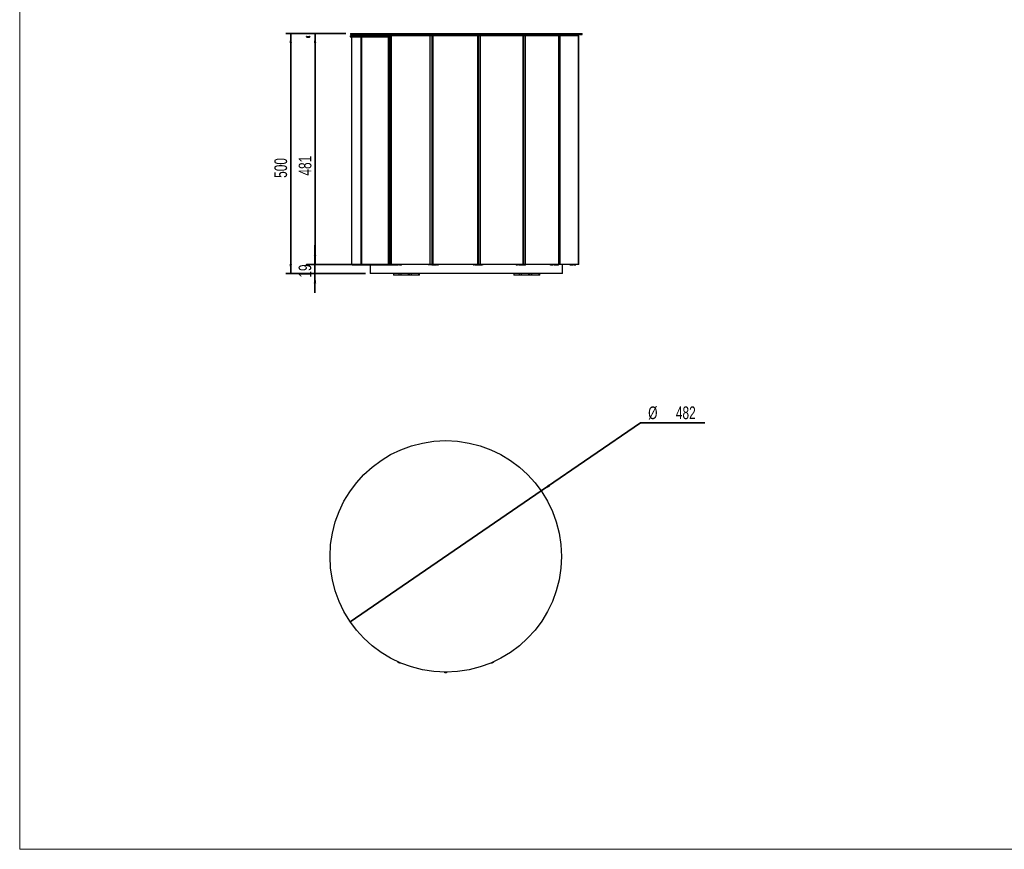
# Model space of a CAD drawing. Header units: millimetres. Extents: x 5 to 415, y 5 to 292.
# Tile 1 of 6: x 5 to 210, y 5 to 178. Entities that reach past the tile are written whole.
import ezdxf

# ---------------------------------------------------------------- set-up
doc = ezdxf.new("R2010")
doc.units = ezdxf.units.MM
doc.header["$PDSIZE"] = -1
doc.linetypes.add('CENTERX2', pattern=[20.32, 12.7, -2.54, 2.54, -2.54])
doc.layers.add('CONTORNI', color=7, linetype='Continuous', lineweight=35)
doc.layers.add('TABELLA', color=7, linetype='Continuous')
doc.styles.add('SLDTEXTSTYLE0', font='TXT', dxfattribs={"width": 0.7})
doc.dimstyles.new('SLDDIMSTYLE0', dxfattribs={"dimtxt": 3.351389, "dimasz": 2, "dimexe": 0, "dimexo": 0.0625, "dimgap": 0.837847, "dimtad": 1, "dimdec": 1, "dimlfac": 10, "dimrnd": 1e-09, "dimzin": 12, "dimdsep": 46, "dimtxsty": 'SLDTEXTSTYLE0', "dimsah": 1, "dimcen": 0.09, "dimadec": 0, "dimazin": 3, "dimtfac": 1, "dimtdec": 1, "dimtofl": 0, "dimtmove": 0, "dimatfit": 3, "dimfxl": 0, "dimfrac": 2, "dimtolj": 1, "dimtzin": 12, "dimarcsym": 0})
doc.dimstyles.new('SLDDIMSTYLE1', dxfattribs={"dimtxt": 3.351389, "dimasz": 2, "dimexe": 0, "dimexo": 0.0625, "dimgap": 0.837847, "dimtad": 1, "dimdec": 1, "dimlfac": 10, "dimrnd": 1e-09, "dimzin": 12, "dimdsep": 46, "dimtxsty": 'SLDTEXTSTYLE0', "dimsah": 1, "dimcen": 0.09, "dimadec": 0, "dimazin": 3, "dimtfac": 1, "dimtdec": 1, "dimtmove": 0, "dimatfit": 0, "dimfxl": 0, "dimfrac": 2, "dimtolj": 1, "dimtzin": 12, "dimarcsym": 0})
doc.dimstyles.new('SLDDIMSTYLE2', dxfattribs={"dimtxt": 3.351389, "dimasz": 2, "dimexe": 0, "dimexo": 0.0625, "dimgap": 0.837847, "dimtad": 0, "dimtih": 1, "dimtoh": 1, "dimdec": 1, "dimlfac": 10, "dimrnd": 1e-09, "dimzin": 12, "dimdsep": 46, "dimtxsty": 'SLDTEXTSTYLE0', "dimblk1": 'NONE', "dimsah": 1, "dimcen": 0, "dimadec": 0, "dimazin": 3, "dimtfac": 1, "dimtdec": 1, "dimtmove": 0, "dimatfit": 3, "dimldrblk": 'NONE', "dimfxl": 0, "dimfrac": 2, "dimtolj": 1, "dimtzin": 12, "dimarcsym": 0})

# ---------------------------------------------------------------- blocks, each defined once
blk = doc.blocks.new('_D')
at = {"layer": 'CONTORNI'}
for p, q in [((72.89, 174.87), (60.43, 174.87)), ((61.43, 174.87), (61.43, 124.87)), ((76.99, 124.87), (60.43, 124.87))]:
    blk.add_line(p, q, dxfattribs=at)
for points in [[(61.43, 174.87), (61.18, 172.87), (61.68, 172.87)], [(61.43, 124.87), (61.68, 126.87), (61.18, 126.87)]]:
    blk.add_solid(points, dxfattribs=at)
at = {"layer": 'CONTORNI', "insert": (58.02, 144.8), "char_height": 2.646, "attachment_point": 1, "rotation": 90, "style": 'SLDTEXTSTYLE0'}
blk.add_mtext('500', dxfattribs=at)
blk = doc.blocks.new('_D_1')
at = {"layer": 'CONTORNI'}
for p, q in [((72.89, 174.87), (65.5, 174.87)), ((66.5, 126.77), (66.5, 174.87)), ((81.26, 126.77), (65.5, 126.77))]:
    blk.add_line(p, q, dxfattribs=at)
for points in [[(66.5, 174.87), (66.25, 172.87), (66.75, 172.87)], [(66.5, 126.77), (66.75, 128.77), (66.25, 128.77)]]:
    blk.add_solid(points, dxfattribs=at)
at = {"layer": 'CONTORNI', "insert": (63.09, 145.27), "char_height": 2.646, "attachment_point": 1, "rotation": 90, "style": 'SLDTEXTSTYLE0'}
blk.add_mtext('481', dxfattribs=at)
blk = doc.blocks.new('_D_2')
at = {"layer": 'CONTORNI'}
for p, q in [((66.48, 126.77), (66.48, 130.77)), ((81.26, 126.77), (65.48, 126.77)), ((66.48, 124.87), (66.48, 126.77)), ((76.99, 124.87), (65.48, 124.87)), ((66.48, 124.87), (66.48, 120.87))]:
    blk.add_line(p, q, dxfattribs=at)
for points in [[(66.48, 126.77), (66.73, 128.77), (66.23, 128.77)], [(66.48, 124.87), (66.23, 122.87), (66.73, 122.87)]]:
    blk.add_solid(points, dxfattribs=at)
at = {"layer": 'CONTORNI', "insert": (63.07, 124.03), "char_height": 2.646, "attachment_point": 1, "rotation": 90, "style": 'SLDTEXTSTYLE0'}
blk.add_mtext('19', dxfattribs=at)
blk = doc.blocks.new('_D_3')
at = {"layer": 'CONTORNI'}
for p, q in [((113.59, 79.62), (134.27, 93.8)), ((134.27, 93.8), (147.66, 93.8)), ((73.83, 52.36), (113.59, 79.62))]:
    blk.add_line(p, q, dxfattribs=at)
blk.add_solid([(113.59, 79.62), (115.38, 80.54), (115.09, 80.95)], dxfattribs=at)
at = {"layer": 'CONTORNI', "char_height": 2.646, "attachment_point": 1, "style": 'SLDTEXTSTYLE0'}
for s, insert in [('%%c', (135.86, 97.21)), ('482', (141.62, 97.21))]:
    blk.add_mtext(s, dxfattribs=dict(at, insert=insert))
blk = doc.blocks.new('_None')

msp = doc.modelspace()

# ---------------------------------------------------------------- linework, layer by layer
at = {"color": 7, "linetype": 'CENTERX2'}
for p, q in [((65.063, 174.255), (65.063, 174.088)), ((65.063, 174.255), (65.063, 174.088)), ((64.774, 174.171), (65.351, 174.171)), ((64.774, 174.171), (65.351, 174.171)), ((64.774, 126.764), (65.351, 126.764)), ((64.774, 126.764), (65.351, 126.764)), ((65.063, 126.68), (65.063, 126.848)), ((65.063, 126.68), (65.063, 126.848))]:
    msp.add_line(p, q, dxfattribs=at)
at = {"color": 7, "linetype": 'Continuous', "lineweight": 25}
for p, q in [((73.802, 174.368), (73.802, 174.168)), ((73.802, 174.368), (73.95, 174.368)), ((73.886, 174.868), (73.886, 174.668)), ((73.886, 174.868), (122.086, 174.868)), ((73.886, 174.668), (122.086, 174.668)), ((73.95, 174.368), (73.95, 174.168)), ((73.95, 174.368), (75.828, 174.368)), ((75.828, 174.368), (75.828, 174.168)), ((75.828, 174.368), (76.175, 174.368)), ((76.175, 174.368), (76.175, 174.168)), ((76.175, 174.368), (81.56, 174.368)), ((77.656, 174.668), (77.656, 174.368)), ((81.56, 174.368), (81.56, 174.168)), ((81.56, 174.368), (81.993, 174.368)), ((81.993, 174.368), (81.993, 174.168)), ((81.993, 174.368), (82.263, 174.368)), ((82.263, 174.368), (82.263, 126.768)), ((82.423, 174.368), (82.263, 174.368)), ((82.423, 126.768), (82.423, 174.368)), ((90.494, 174.368), (82.423, 174.368)), ((83.32, 174.368), (83.32, 174.448)), ((83.8, 174.448), (83.32, 174.448)), ((83.579, 174.668), (83.579, 174.448)), ((83.613, 174.668), (83.613, 174.448)), ((83.8, 174.368), (83.8, 174.448)), ((83.8, 174.448), (84.083, 174.448)), ((84.083, 174.448), (84.083, 174.368)), ((84.228, 174.448), (84.083, 174.448)), ((90.075, 174.448), (90.075, 174.368)), ((90.075, 174.448), (90.215, 174.448)), ((90.215, 174.448), (90.215, 174.368)), ((90.215, 174.448), (90.825, 174.448)), ((90.494, 126.768), (90.494, 174.368)), ((90.784, 174.368), (90.494, 174.368)), ((90.783, 174.368), (90.783, 126.768)), ((91.007, 174.368), (90.783, 174.368)), ((91.128, 174.448), (90.825, 174.448)), ((90.825, 174.368), (90.825, 174.448)), ((91.089, 174.44), (90.917, 174.44)), ((91.007, 174.368), (91.007, 126.768)), ((100.342, 174.368), (91.007, 174.368)), ((91.128, 174.448), (91.132, 174.448)), ((91.137, 174.368), (91.137, 174.448)), ((91.746, 174.448), (91.137, 174.448)), ((91.746, 174.368), (91.746, 174.448)), ((91.746, 174.448), (91.998, 174.448)), ((91.998, 174.448), (91.998, 174.368)), ((92.179, 174.448), (91.998, 174.448)), ((92.179, 174.368), (92.179, 174.448)), ((92.179, 174.448), (92.189, 174.448)), ((92.189, 174.368), (92.189, 174.448)), ((99.44, 174.448), (99.44, 174.368)), ((99.44, 174.448), (99.441, 174.448)), ((99.441, 174.448), (99.441, 174.368)), ((99.507, 174.448), (99.441, 174.448)), ((99.507, 174.368), (99.507, 174.448)), ((99.507, 174.448), (99.728, 174.448)), ((99.728, 174.448), (99.728, 174.368)), ((100.364, 174.448), (99.728, 174.448)), ((100.342, 174.368), (100.342, 126.768)), ((100.594, 174.368), (100.342, 174.368)), ((100.364, 174.368), (100.364, 174.448)), ((100.538, 174.44), (100.614, 174.44)), ((100.552, 174.395), (100.538, 174.44)), ((100.68, 174.448), (100.571, 174.448)), ((100.594, 126.768), (100.594, 174.368)), ((100.868, 174.368), (100.594, 174.368)), ((100.68, 174.368), (100.68, 174.448)), ((101.316, 174.448), (100.68, 174.448)), ((100.868, 174.368), (100.868, 126.768)), ((109.777, 174.368), (100.868, 174.368)), ((101.316, 174.368), (101.316, 174.448)), ((101.316, 174.448), (101.494, 174.448)), ((101.494, 174.368), (101.494, 174.448)), ((108.33, 174.448), (108.33, 174.368)), ((108.33, 174.448), (108.358, 174.448)), ((108.358, 174.448), (108.358, 174.368)), ((108.659, 174.448), (108.358, 174.448)), ((108.659, 174.368), (108.659, 174.448)), ((108.659, 174.448), (108.933, 174.448)), ((108.933, 174.448), (108.933, 174.368)), ((109.486, 174.448), (108.933, 174.448)), ((109.761, 174.448), (109.486, 174.448)), ((109.486, 174.368), (109.486, 174.448)), ((109.529, 174.44), (109.643, 174.44)), ((109.644, 174.434), (109.643, 174.44)), ((109.761, 174.368), (109.761, 174.448)), ((110.314, 174.448), (109.761, 174.448)), ((109.777, 174.368), (109.777, 126.768)), ((109.968, 174.368), (109.777, 174.368)), ((109.968, 126.768), (109.968, 174.368)), ((110.234, 174.368), (109.968, 174.368)), ((110.234, 174.368), (110.234, 126.768)), ((117.187, 174.368), (110.234, 174.368)), ((110.314, 174.368), (110.314, 174.448)), ((110.314, 174.448), (110.414, 174.448)), ((110.414, 174.368), (110.414, 174.448)), ((115.41, 174.448), (115.41, 174.368)), ((115.41, 174.448), (115.493, 174.448)), ((115.493, 174.448), (115.493, 174.368)), ((115.979, 174.448), (115.493, 174.448)), ((115.979, 174.368), (115.979, 174.448)), ((115.979, 174.448), (116.258, 174.448)), ((116.258, 174.448), (116.258, 174.368)), ((116.633, 174.448), (116.258, 174.448)), ((116.82, 174.448), (116.633, 174.448)), ((116.633, 174.368), (116.633, 174.448)), ((116.662, 174.44), (116.669, 174.44)), ((116.67, 174.435), (116.669, 174.44)), ((116.82, 174.368), (116.82, 174.448)), ((117.195, 174.448), (116.82, 174.448)), ((117.187, 174.368), (117.187, 126.768)), ((117.311, 174.368), (117.187, 174.368)), ((117.195, 174.368), (117.195, 174.448)), ((117.195, 174.448), (117.232, 174.448)), ((117.232, 174.368), (117.232, 174.448)), ((117.311, 126.768), (117.311, 174.368)), ((117.498, 174.368), (117.311, 174.368)), ((117.498, 126.768), (117.498, 174.368)), ((121.298, 174.368), (117.498, 174.368)), ((119.462, 174.448), (119.462, 174.368)), ((119.462, 174.448), (119.62, 174.448)), ((119.62, 174.448), (119.62, 174.368)), ((120.207, 174.448), (119.62, 174.448)), ((119.986, 174.448), (119.986, 174.668)), ((120.207, 174.368), (120.207, 174.448)), ((120.207, 174.448), (120.445, 174.448)), ((120.445, 174.448), (120.445, 174.368)), ((120.577, 174.448), (120.445, 174.448)), ((120.643, 174.448), (120.577, 174.448)), ((120.577, 174.368), (120.577, 174.448)), ((120.643, 174.368), (120.643, 174.448)), ((120.775, 174.448), (120.643, 174.448)), ((120.775, 174.368), (120.775, 174.448)), ((120.775, 174.448), (120.78, 174.448)), ((120.78, 174.368), (120.78, 174.448)), ((121.298, 174.368), (121.298, 126.768)), ((121.362, 174.368), (121.298, 174.368)), ((121.362, 126.768), (121.362, 174.368)), ((121.428, 174.368), (121.362, 174.368)), ((121.428, 126.768), (121.428, 174.368)), ((122.086, 174.668), (122.086, 174.868)), ((73.802, 174.168), (73.95, 174.168)), ((73.95, 174.168), (75.828, 174.168)), ((74.063, 174.168), (74.063, 126.768)), ((74.103, 174.168), (74.103, 126.768)), ((75.828, 174.168), (76.175, 174.168)), ((76.04, 174.168), (76.04, 126.768)), ((76.17, 174.168), (76.17, 126.768)), ((76.175, 174.168), (81.56, 174.168)), ((76.262, 126.768), (76.262, 174.168)), ((81.56, 174.168), (81.993, 174.168)), ((81.761, 126.768), (81.761, 174.168)), ((81.993, 174.168), (82.263, 174.168)), ((82.039, 126.768), (82.039, 174.168)), ((82.263, 174.168), (82.039, 174.168)), ((74.063, 126.768), (74.103, 126.768)), ((74.103, 126.768), (76.04, 126.768)), ((74.255, 126.768), (74.255, 126.688)), ((74.255, 126.688), (74.431, 126.688)), ((74.431, 126.688), (74.431, 126.768)), ((74.431, 126.688), (76.225, 126.688)), ((76.04, 126.768), (76.17, 126.768)), ((76.262, 126.768), (76.17, 126.768)), ((76.225, 126.768), (76.225, 126.688)), ((76.225, 126.688), (76.658, 126.688)), ((81.761, 126.768), (76.262, 126.768)), ((76.658, 126.688), (76.658, 126.768)), ((76.658, 126.688), (76.894, 126.688)), ((76.915, 126.688), (76.894, 126.688)), ((76.915, 126.688), (81.721, 126.688)), ((77.986, 126.688), (77.986, 124.868)), ((78.252, 126.684), (78.252, 126.688)), ((78.454, 126.688), (78.454, 126.684)), ((78.758, 126.684), (78.758, 126.688)), ((79.069, 126.688), (79.069, 126.684)), ((79.369, 126.684), (79.369, 126.688)), ((81.721, 126.688), (81.721, 126.768)), ((81.721, 126.688), (82.581, 126.688)), ((82.039, 126.768), (81.761, 126.768)), ((82.263, 126.768), (82.039, 126.768)), ((82.423, 126.768), (82.263, 126.768)), ((90.494, 126.768), (82.423, 126.768)), ((82.581, 126.688), (82.581, 126.768)), ((82.581, 126.688), (83.293, 126.688)), ((83.293, 126.688), (83.293, 126.692)), ((83.293, 126.688), (83.315, 126.688)), ((83.32, 126.768), (83.32, 126.688)), ((83.32, 126.688), (83.8, 126.688)), ((83.8, 126.688), (83.8, 126.768)), ((84.083, 126.688), (83.8, 126.688)), ((84.083, 126.768), (84.083, 126.688)), ((84.083, 126.688), (84.479, 126.688)), ((84.479, 126.688), (84.479, 126.768)), ((84.529, 126.688), (84.479, 126.688)), ((84.529, 126.688), (84.529, 126.768)), ((90.075, 126.768), (90.075, 126.688)), ((90.215, 126.688), (90.075, 126.688)), ((90.215, 126.768), (90.215, 126.688)), ((90.825, 126.688), (90.215, 126.688)), ((90.784, 126.768), (90.494, 126.768)), ((91.007, 126.768), (90.783, 126.768)), ((90.825, 126.768), (90.825, 126.688)), ((90.825, 126.688), (91.128, 126.688)), ((90.933, 126.696), (91.089, 126.696)), ((100.342, 126.768), (91.007, 126.768)), ((91.132, 126.688), (91.128, 126.688)), ((91.137, 126.768), (91.137, 126.688)), ((91.137, 126.688), (91.746, 126.688)), ((91.746, 126.688), (91.746, 126.768)), ((91.998, 126.688), (91.746, 126.688)), ((91.998, 126.768), (91.998, 126.688)), ((91.998, 126.688), (92.179, 126.688)), ((92.179, 126.688), (92.179, 126.768)), ((92.189, 126.688), (92.179, 126.688)), ((92.189, 126.688), (92.189, 126.768)), ((99.44, 126.768), (99.44, 126.688)), ((99.441, 126.688), (99.44, 126.688)), ((99.441, 126.768), (99.441, 126.688)), ((99.441, 126.688), (99.507, 126.688)), ((99.507, 126.688), (99.507, 126.768)), ((99.728, 126.688), (99.507, 126.688)), ((99.728, 126.768), (99.728, 126.688)), ((99.728, 126.688), (100.364, 126.688)), ((100.594, 126.768), (100.342, 126.768)), ((100.364, 126.768), (100.364, 126.688)), ((100.552, 126.74), (100.538, 126.696)), ((100.614, 126.696), (100.538, 126.696)), ((100.571, 126.688), (100.68, 126.688)), ((100.868, 126.768), (100.594, 126.768)), ((100.68, 126.768), (100.68, 126.688)), ((100.68, 126.688), (101.316, 126.688)), ((109.777, 126.768), (100.868, 126.768)), ((101.316, 126.688), (101.316, 126.768)), ((101.494, 126.688), (101.316, 126.688)), ((101.494, 126.688), (101.494, 126.768)), ((108.33, 126.768), (108.33, 126.688)), ((108.358, 126.688), (108.33, 126.688)), ((108.358, 126.768), (108.358, 126.688)), ((108.358, 126.688), (108.659, 126.688)), ((108.659, 126.688), (108.659, 126.768)), ((108.933, 126.688), (108.659, 126.688)), ((108.933, 126.768), (108.933, 126.688)), ((108.933, 126.688), (109.486, 126.688)), ((109.486, 126.768), (109.486, 126.688)), ((109.486, 126.688), (109.761, 126.688)), ((109.643, 126.696), (109.529, 126.696)), ((109.761, 126.768), (109.761, 126.688)), ((109.761, 126.688), (110.314, 126.688)), ((109.968, 126.768), (109.777, 126.768)), ((110.234, 126.768), (109.968, 126.768)), ((117.187, 126.768), (110.234, 126.768)), ((110.314, 126.688), (110.314, 126.768)), ((110.414, 126.688), (110.314, 126.688)), ((110.414, 126.688), (110.414, 126.768)), ((115.41, 126.768), (115.41, 126.688)), ((115.493, 126.688), (115.41, 126.688)), ((115.493, 126.768), (115.493, 126.688)), ((115.493, 126.688), (115.979, 126.688)), ((115.979, 126.688), (115.979, 126.768)), ((116.258, 126.688), (115.979, 126.688)), ((116.258, 126.768), (116.258, 126.688)), ((116.258, 126.688), (116.633, 126.688)), ((116.633, 126.768), (116.633, 126.688)), ((116.633, 126.688), (116.82, 126.688)), ((116.669, 126.696), (116.662, 126.696)), ((116.671, 126.705), (116.669, 126.696)), ((116.82, 126.768), (116.82, 126.688)), ((116.82, 126.688), (117.195, 126.688)), ((117.311, 126.768), (117.187, 126.768)), ((117.195, 126.688), (117.195, 126.768)), ((117.232, 126.688), (117.195, 126.688)), ((117.232, 126.688), (117.232, 126.768)), ((117.498, 126.768), (117.311, 126.768)), ((121.298, 126.768), (117.498, 126.768)), ((117.986, 124.868), (117.986, 126.768)), ((119.459, 126.768), (119.459, 126.688)), ((119.462, 126.688), (119.459, 126.688)), ((119.462, 126.768), (119.462, 126.688)), ((119.62, 126.688), (119.462, 126.688)), ((119.62, 126.768), (119.62, 126.688)), ((119.62, 126.688), (120.207, 126.688)), ((120.207, 126.688), (120.207, 126.768)), ((120.445, 126.688), (120.207, 126.688)), ((120.445, 126.768), (120.445, 126.688)), ((120.445, 126.688), (120.577, 126.688)), ((120.577, 126.768), (120.577, 126.688)), ((120.577, 126.688), (120.643, 126.688)), ((120.643, 126.768), (120.643, 126.688)), ((120.643, 126.688), (120.775, 126.688)), ((120.775, 126.688), (120.775, 126.768)), ((120.78, 126.688), (120.775, 126.688)), ((120.78, 126.688), (120.78, 126.768)), ((121.362, 126.768), (121.298, 126.768)), ((121.428, 126.768), (121.362, 126.768)), ((117.986, 124.868), (77.986, 124.868)), ((82.825, 124.868), (82.825, 124.568)), ((82.882, 124.568), (82.825, 124.568)), ((82.882, 124.568), (82.882, 124.868)), ((84.001, 124.568), (82.882, 124.568)), ((84.001, 124.568), (84.001, 124.868)), ((84.42, 124.568), (84.001, 124.568)), ((84.42, 124.568), (84.42, 124.868)), ((85.956, 124.568), (84.42, 124.568)), ((85.956, 124.568), (85.956, 124.868)), ((86.079, 124.568), (85.956, 124.568)), ((86.079, 124.568), (86.079, 124.868)), ((86.147, 124.568), (86.079, 124.568)), ((86.147, 124.568), (86.147, 124.868)), ((86.566, 124.568), (86.147, 124.568)), ((86.566, 124.568), (86.566, 124.868)), ((88.101, 124.568), (86.566, 124.568)), ((88.101, 124.568), (88.101, 124.868)), ((88.225, 124.568), (88.101, 124.568)), ((88.225, 124.568), (88.225, 124.868)), ((107.874, 124.868), (107.874, 124.568)), ((107.931, 124.568), (107.874, 124.568)), ((107.931, 124.568), (107.931, 124.868)), ((109.05, 124.568), (107.931, 124.568)), ((109.05, 124.568), (109.05, 124.868)), ((109.469, 124.568), (109.05, 124.568)), ((109.469, 124.568), (109.469, 124.868)), ((111.005, 124.568), (109.469, 124.568)), ((111.005, 124.568), (111.005, 124.868)), ((111.128, 124.568), (111.005, 124.568)), ((111.128, 124.568), (111.128, 124.868)), ((111.196, 124.568), (111.128, 124.568)), ((111.196, 124.568), (111.196, 124.868)), ((111.615, 124.568), (111.196, 124.568)), ((111.615, 124.568), (111.615, 124.868)), ((113.15, 124.568), (111.615, 124.568)), ((113.15, 124.568), (113.15, 124.868)), ((113.274, 124.568), (113.15, 124.568)), ((113.274, 124.568), (113.274, 124.868))]:
    msp.add_line(p, q, dxfattribs=at)
at = {"color": 7, "linetype": 'Continuous'}
for p, q in [((64.774, 174.221), (65.351, 174.221)), ((64.774, 174.221), (65.351, 174.221)), ((64.774, 174.121), (65.351, 174.121)), ((64.774, 174.121), (65.351, 174.121)), ((64.774, 126.814), (65.351, 126.814)), ((64.774, 126.814), (65.351, 126.814)), ((64.774, 126.714), (65.351, 126.714)), ((64.774, 126.714), (65.351, 126.714))]:
    msp.add_line(p, q, dxfattribs=at)
at = {"color": 7, "linetype": 'Continuous', "flags": 128}
for points in [[(64.774, 174.221), (64.758, 174.218), (64.745, 174.207), (64.736, 174.191), (64.733, 174.171), (64.736, 174.152), (64.745, 174.136), (64.758, 174.125), (64.774, 174.121)], [(64.774, 174.121), (64.758, 174.125), (64.745, 174.136), (64.736, 174.152), (64.733, 174.171), (64.736, 174.191), (64.745, 174.207), (64.758, 174.218), (64.774, 174.221)], [(65.351, 174.121), (65.367, 174.125), (65.381, 174.136), (65.39, 174.152), (65.393, 174.171), (65.39, 174.191), (65.381, 174.207), (65.367, 174.218), (65.351, 174.221)], [(65.351, 174.221), (65.367, 174.218), (65.381, 174.207), (65.39, 174.191), (65.393, 174.171), (65.39, 174.152), (65.381, 174.136), (65.367, 174.125), (65.351, 174.121)], [(64.774, 126.814), (64.758, 126.81), (64.745, 126.799), (64.736, 126.783), (64.733, 126.764), (64.736, 126.745), (64.745, 126.729), (64.758, 126.718), (64.774, 126.714)], [(64.774, 126.714), (64.758, 126.718), (64.745, 126.729), (64.736, 126.745), (64.733, 126.764), (64.736, 126.783), (64.745, 126.799), (64.758, 126.81), (64.774, 126.814)], [(65.351, 126.714), (65.367, 126.718), (65.381, 126.729), (65.39, 126.745), (65.393, 126.764), (65.39, 126.783), (65.381, 126.799), (65.367, 126.81), (65.351, 126.814)], [(65.351, 126.814), (65.367, 126.81), (65.381, 126.799), (65.39, 126.783), (65.393, 126.764), (65.39, 126.745), (65.381, 126.729), (65.367, 126.718), (65.351, 126.714)]]:
    msp.add_lwpolyline(points, dxfattribs=at)
at = {"color": 7, "linetype": 'Continuous', "lineweight": 25}
msp.add_circle((93.709, 65.987), 24.1, dxfattribs=at)
for centre, radius, start, end in [((83.329, 174.329), 0.119, 94.20698, 160.89111), ((90.823, 174.296), 0.151, 28.12883, 89.44834), ((91.138, 174.296), 0.151, 90.54965, 151.86472), ((100.364, 174.289), 0.159, 29.76517, 89.93411), ((100.571, 174.289), 0.159, 90.02589, 130.7902), ((100.68, 174.289), 0.159, 90.06581, 150.23455), ((109.482, 174.311), 0.136, 24.36401, 88.13972), ((109.766, 174.311), 0.136, 91.85972, 155.63453), ((116.616, 174.349), 0.0998, 10.59975, 80.23767), ((116.837, 174.349), 0.0998, 99.75999, 169.3974), ((120.507, 174.378), 0.099, 354.29789, 45.14068), ((120.713, 174.378), 0.099, 134.84865, 185.70152), ((82.719, 126.823), 0.147, 309.06822, 337.82802), ((83.329, 126.807), 0.119, 199.10889, 265.79302), ((90.823, 126.839), 0.151, 270.55166, 331.87117), ((91.138, 126.839), 0.151, 208.13528, 269.45035), ((100.364, 126.847), 0.159, 270.06589, 330.23483), ((100.571, 126.846), 0.159, 229.2098, 269.97411), ((100.68, 126.847), 0.159, 209.76545, 269.93419), ((109.482, 126.824), 0.136, 271.86028, 335.63599), ((109.766, 126.824), 0.136, 204.36547, 268.14028), ((116.616, 126.786), 0.0998, 279.76233, 349.40025), ((116.837, 126.786), 0.0998, 190.6026, 260.24001), ((120.507, 126.758), 0.099, 314.85932, 5.70211), ((120.713, 126.758), 0.099, 174.29848, 225.15135), ((84.145, 44.429), 0.6, 214.94425, 277.20785), ((103.273, 44.429), 0.6, 262.79215, 325.05575), ((93.709, 42.403), 0.6, 238.92985, 301.07015)]:
    msp.add_arc(centre, radius, start, end, dxfattribs=at)
for points, knots in [([(90.917, 174.44), (90.917, 174.439), (90.916, 174.438), (90.921, 174.435), (90.928, 174.43), (90.942, 174.42), (90.962, 174.403), (90.978, 174.384), (90.987, 174.372), (90.99, 174.368)], [0, 0, 0, 0, 0.1646843, 0.2406071, 0.316837, 0.4836875, 0.6887409, 0.8867319, 1, 1, 1, 1]), ([(100.472, 174.403), (100.477, 174.408), (100.487, 174.417), (100.505, 174.427), (100.522, 174.435), (100.532, 174.438), (100.538, 174.44)], [0, 0, 0, 0, 0.2074936, 0.444945, 0.7025959, 1, 1, 1, 1]), ([(100.614, 174.44), (100.613, 174.439), (100.61, 174.438), (100.596, 174.431), (100.577, 174.419), (100.558, 174.403), (100.542, 174.384), (100.534, 174.373), (100.53, 174.368)], [0, 0, 0, 0, 0.1623836, 0.3172996, 0.48822, 0.6931386, 0.8499984, 1, 1, 1, 1]), ([(109.643, 174.44), (109.644, 174.439), (109.648, 174.438), (109.642, 174.431), (109.63, 174.419), (109.615, 174.403), (109.603, 174.388), (109.598, 174.382), (109.597, 174.381)], [0, 0, 0, 0, 0.1854725, 0.3624158, 0.557639, 0.7916945, 0.9708579, 1, 1, 1, 1]), ([(116.669, 174.44), (116.673, 174.439), (116.683, 174.437), (116.687, 174.431), (116.684, 174.424), (116.682, 174.42)], [0, 0, 0, 0, 0.3431965, 0.6706105, 1, 1, 1, 1]), ([(82.928, 126.768), (82.925, 126.763), (82.916, 126.752), (82.903, 126.733), (82.889, 126.718), (82.885, 126.712), (82.884, 126.71)], [0, 0, 0, 0, 0.1899158, 0.5218861, 0.8656978, 1, 1, 1, 1]), ([(91.005, 126.769), (91.002, 126.765), (90.995, 126.754), (90.979, 126.735), (90.96, 126.717), (90.944, 126.705), (90.934, 126.698), (90.933, 126.697), (90.933, 126.696)], [0, 0, 0, 0, 0.0988554, 0.3064785, 0.5069507, 0.6771216, 0.8343083, 1, 1, 1, 1]), ([(100.538, 126.696), (100.534, 126.696), (100.528, 126.698), (100.511, 126.705), (100.49, 126.716), (100.478, 126.727), (100.471, 126.733)], [0, 0, 0, 0, 0.2414042, 0.4717069, 0.7258022, 1, 1, 1, 1]), ([(100.531, 126.768), (100.533, 126.764), (100.54, 126.752), (100.555, 126.735), (100.574, 126.719), (100.59, 126.708), (100.604, 126.7), (100.611, 126.697), (100.614, 126.696)], [0, 0, 0, 0, 0.10511751, 0.3144553, 0.47469791, 0.63208931, 0.80286973, 1, 1, 1, 1]), ([(109.596, 126.755), (109.602, 126.748), (109.613, 126.735), (109.627, 126.719), (109.638, 126.708), (109.643, 126.7), (109.643, 126.697), (109.643, 126.696)], [0, 0, 0, 0, 0.22710975, 0.40776895, 0.58521365, 0.77775328, 1, 1, 1, 1]), ([(116.682, 126.714), (116.682, 126.712), (116.684, 126.706), (116.679, 126.7), (116.673, 126.697), (116.669, 126.696)], [0, 0, 0, 0, 0.1617801, 0.5508733, 1, 1, 1, 1])]:
    msp.add_open_spline(points, degree=3, knots=knots, dxfattribs=at)
at = {"color": 7, "linetype": 'Continuous'}
for p in [(65.063, 174.171), (65.063, 174.171), (65.063, 126.764), (65.063, 126.764)]:
    msp.add_point(p, dxfattribs=at)
at = {"layer": 'TABELLA', "color": 5, "linetype": 'Continuous', "lineweight": 18}
for p, q in [((5, 292), (5, 5)), ((5, 5), (415, 5))]:
    msp.add_line(p, q, dxfattribs=at)

# ---------------------------------------------------------------- dimensions: what is measured, and where the dimension line sits
at = {"layer": 'CONTORNI'}
for base, p1, p2, dimstyle, picture, middle in [((61.434, 124.868), (73.886, 174.868), (77.986, 124.868), 'SLDDIMSTYLE0', '_D', (61.434, 147.928)), ((66.504, 174.868), (82.263, 126.768), (73.886, 174.868), 'SLDDIMSTYLE0', '_D_1', (66.504, 147.928)), ((66.484, 126.768), (77.986, 124.868), (82.263, 126.768), 'SLDDIMSTYLE1', '_D_2', (66.484, 125.591))]:
    dim = msp.add_linear_dim(base=base, p1=p1, p2=p2, angle=90, dimstyle=dimstyle, dxfattribs=at)
    dim.commit()
    dim.dimension.update_dxf_attribs({"geometry": picture, "text_midpoint": middle, "dimtype": 160})
dim = msp.add_diameter_dim_2p(p1=(73.832, 52.359), p2=(113.585, 79.616), dimstyle='SLDDIMSTYLE2', dxfattribs=at)
dim.commit()
dim.dimension.update_dxf_attribs({"geometry": '_D_3', "text_midpoint": (141.76, 96.832), "dimtype": 163})

doc.saveas('drawing.dxf')
